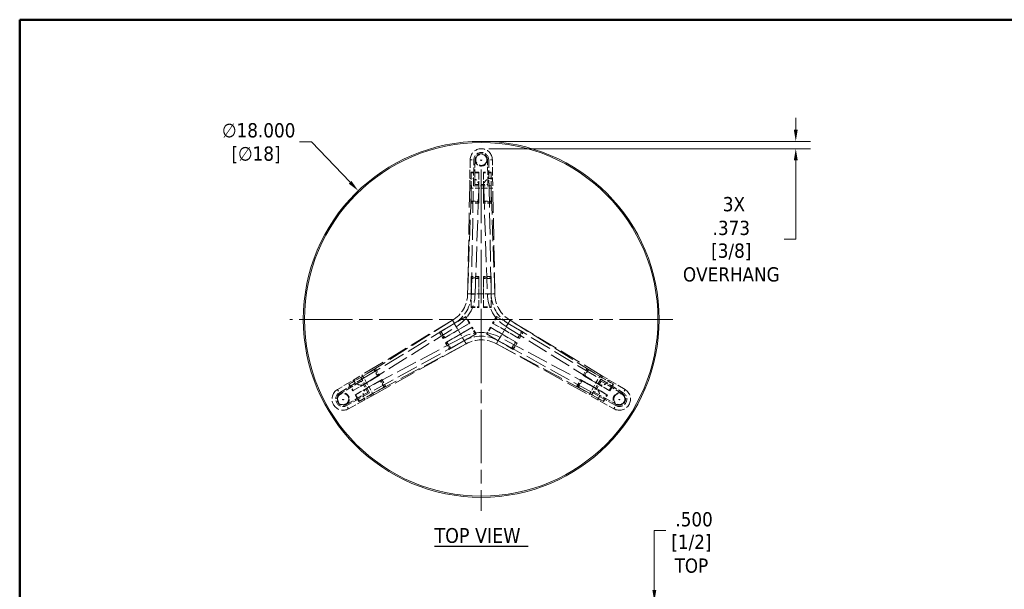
# Model space of a CAD drawing. Header units: inches. Extents: x 1.2 to 100.8, y 2.1 to 64.8.
# Tile 2 of 3: x 1.2 to 51, y 36 to 64.8. Entities that reach past the tile are written whole.
import ezdxf

# ---------------------------------------------------------------- set-up
doc = ezdxf.new("R2010")
doc.units = ezdxf.units.IN
doc.header["$LTSCALE"] = 6
doc.header["$MEASUREMENT"] = 0
doc.linetypes.add('CHAIN', pattern=[0.7087, 0.4724, -0.0591, 0.1181, -0.0591])
doc.linetypes.add('DASHED', pattern=[0.2067, 0.1654, -0.0413])
for name, color, linetype, lineweight in [('Border (ANSI)', 7, 'Continuous', 50), ('Center Mark (ANSI)', 7, 'Continuous', 13), ('Dimension (ANSI)', 7, 'Continuous', 13), ('Hidden (ANSI)', 7, 'DASHED', 13), ('Hidden Narrow (ANSI)', 7, 'DASHED', 13), ('Symbol (ANSI)', 7, 'Continuous', 13), ('Visible (ANSI)', 7, 'Continuous', 13)]:
    doc.layers.add(name, color=color, linetype=linetype, lineweight=lineweight)
doc.styles.add('Note Text (ANSI)', font='tahoma.ttf')
doc.styles.add('Text Style70', font='tahoma.ttf')
doc.dimstyles.new('Default (ANSI)', dxfattribs={"dimscale": 6, "dimtxt": 0.12, "dimasz": 0.098425, "dimexe": 0.125, "dimexo": 0.0625, "dimgap": 0.031496, "dimtad": 0, "dimtih": 1, "dimtoh": 1, "dimdec": 3, "dimrnd": 1e-08, "dimzin": 4, "dimdsep": 46, "dimtxsty": 'Note Text (ANSI)', "dimcen": 0.09, "dimdle": 0.393701, "dimclrd": 256, "dimclre": 256, "dimclrt": 256, "dimadec": 0, "dimazin": 1, "dimtfac": 1, "dimtofl": 0, "dimtmove": 0, "dimatfit": 3, "dimfxl": 1, "dimtolj": 1, "dimtzin": 4, "dimlwd": -1, "dimlwe": -1, "dimarcsym": 0})

# ---------------------------------------------------------------- blocks, each defined once
blk = doc.blocks.new('Borders GILMORE BOARDER')
at = {"layer": 'Border (ANSI)'}
for p, q in [((0.2, 10.8), (16.8, 10.8)), ((0.2, 0.35), (0.2, 10.8))]:
    blk.add_line(p, q, dxfattribs=at)
blk = doc.blocks.new('*D9')
at = {"layer": 'Defpoints', "color": 0, "transparency": 16777216}
for p in [(33.482, 35.372), (33.298, 34.872), (33.482, 34.872)]:
    blk.add_point(p, dxfattribs=at)
at = {"layer": 'Dimension (ANSI)', "transparency": 16777216}
for p, q in [((33.298, 35.963), (33.298, 38.971)), ((33.298, 38.971), (33.889, 38.971)), ((33.107, 35.372), (32.548, 35.372)), ((33.107, 34.872), (32.548, 34.872)), ((33.298, 34.282), (33.298, 33.691))]:
    blk.add_line(p, q, dxfattribs=at)
for points in [[(33.2, 35.963), (33.397, 35.963), (33.298, 35.372)], [(33.2, 34.282), (33.397, 34.282), (33.298, 34.872)]]:
    blk.add_solid(points, dxfattribs=at)
at = {"layer": 'Dimension (ANSI)', "transparency": 16777216, "char_height": 0.72, "attachment_point": 5, "style": 'Note Text (ANSI)'}
for s, insert in [('\\A1; \\fTahoma|b0|i0;.500', (35.173, 39.535)), ('\\A1;[1/2]{\\P\\fTahoma|b0|i0;TOP}', (35.173, 37.791))]:
    blk.add_mtext(s, dxfattribs=dict(at, insert=insert))
blk = doc.blocks.new('*D12')
at = {"layer": 'Defpoints', "color": 0, "transparency": 16777216}
for p in [(24.545, 58.648), (24.545, 58.276), (40.453, 58.276)]:
    blk.add_point(p, dxfattribs=at)
at = {"layer": 'Dimension (ANSI)', "transparency": 16777216}
for p, q in [((40.453, 59.239), (40.453, 59.83)), ((24.92, 58.648), (41.203, 58.648)), ((24.92, 58.276), (41.203, 58.276)), ((40.453, 57.685), (40.453, 53.696)), ((40.453, 53.696), (39.862, 53.696))]:
    blk.add_line(p, q, dxfattribs=at)
for points in [[(40.354, 59.239), (40.551, 59.239), (40.453, 58.648)], [(40.354, 57.685), (40.551, 57.685), (40.453, 58.276)]]:
    blk.add_solid(points, dxfattribs=at)
at = {"layer": 'Dimension (ANSI)', "transparency": 16777216, "char_height": 0.72, "attachment_point": 5, "style": 'Note Text (ANSI)'}
for s, insert in [('\\A1; \\fTahoma|b0|i0;3X\\P\\fTahoma|b0|i0;.373', (37.19, 54.867)), ('\\A1;[3/8]{\\P\\fTahoma|b0|i0;OVERHANG}', (37.19, 52.516))]:
    blk.add_mtext(s, dxfattribs=dict(at, insert=insert))
blk = doc.blocks.new('*D13')
at = {"layer": 'Defpoints', "color": 0, "transparency": 16777216}
for p in [(18.322, 56.151), (30.768, 43.146)]:
    blk.add_point(p, dxfattribs=at)
at = {"layer": 'Dimension (ANSI)', "transparency": 16777216}
for p, q in [((15.353, 58.625), (15.954, 58.625)), ((15.954, 58.625), (17.914, 56.577)), ((24.545, 49.108), (24.545, 50.188)), ((24.005, 49.648), (25.085, 49.648))]:
    blk.add_line(p, q, dxfattribs=at)
blk.add_solid([(17.985, 56.645), (17.843, 56.509), (18.322, 56.151)], dxfattribs=at)
at = {"layer": 'Dimension (ANSI)', "transparency": 16777216, "char_height": 0.72, "attachment_point": 5, "style": 'Note Text (ANSI)'}
for s, insert in [('\\A1; ∅18.000', (13.152, 59.202)), ('\\A1;[∅18]', (13.152, 57.966))]:
    blk.add_mtext(s, dxfattribs=dict(at, insert=insert))

msp = doc.modelspace()

# ---------------------------------------------------------------- linework, layer by layer
at = {"layer": 'Center Mark (ANSI)', "linetype": 'CHAIN', "ltscale": 0.952448}
for p, q in [((24.54498, 57.21899), (24.54498, 39.96097)), ((34.23248, 49.64847), (14.85748, 49.64847))]:
    msp.add_line(p, q, dxfattribs=at)
at = {"layer": 'Hidden (ANSI)', "ltscale": 0.420241}
for p, q in [((23.98255, 57.72242), (23.96148, 56.39847)), ((25.12848, 56.39847), (25.10741, 57.72242)), ((18.40756, 46.7788), (17.27152, 46.09857)), ((31.81844, 46.09857), (30.6824, 46.7788)), ((17.83395, 45.12442), (18.99106, 45.76815)), ((30.0989, 45.76815), (31.25601, 45.12442))]:
    msp.add_line(p, q, dxfattribs=at)
at = {"layer": 'Hidden (ANSI)', "ltscale": 0.419293}
for p, q in [((24.149, 56.39847), (24.17003, 57.71944)), ((24.91993, 57.71944), (24.94095, 56.39847)), ((17.36784, 45.93771), (18.50132, 46.6164)), ((30.58864, 46.6164), (31.72212, 45.93771)), ((18.89729, 45.93055), (17.74279, 45.28827)), ((31.34716, 45.28827), (30.19266, 45.93055))]:
    msp.add_line(p, q, dxfattribs=at)
at = {"layer": 'Hidden (ANSI)', "ltscale": 0.399091}
for p, q in [((24.23252, 57.71845), (24.21248, 56.46111)), ((24.87747, 56.46111), (24.85744, 57.71845)), ((18.47881, 46.5301), (17.39994, 45.88408)), ((31.69002, 45.88408), (30.61115, 46.5301)), ((17.7124, 45.34288), (18.8113, 45.9542)), ((30.27865, 45.9542), (31.37755, 45.34288))]:
    msp.add_line(p, q, dxfattribs=at)
at = {"layer": 'Hidden (ANSI)', "ltscale": 0.190882}
for p, q in [((24.42398, 57.08597), (24.04098, 57.08597)), ((24.42398, 57.05497), (24.04098, 57.05497)), ((25.04898, 57.08597), (24.66598, 57.08597)), ((25.04898, 57.05497), (24.66598, 57.05497)), ((24.04098, 55.61697), (24.42398, 55.61697)), ((24.42398, 55.52347), (24.04098, 55.52347)), ((24.66598, 55.61697), (25.04898, 55.61697)), ((25.04898, 55.52347), (24.66598, 55.52347)), ((24.42398, 51.80747), (24.04098, 51.80747)), ((25.04898, 51.80747), (24.66598, 51.80747)), ((24.42398, 51.71397), (24.04098, 51.71397)), ((25.04898, 51.71397), (24.66598, 51.71397)), ((24.04098, 50.27597), (24.42398, 50.27597)), ((24.04098, 50.24497), (24.42398, 50.24497)), ((24.66598, 50.27597), (25.04898, 50.27597)), ((24.66598, 50.24497), (25.04898, 50.24497)), ((23.94105, 49.43951), (23.74955, 49.7712)), ((23.96789, 49.45501), (23.77639, 49.7867)), ((25.31356, 49.7867), (25.12206, 49.45501)), ((25.34041, 49.7712), (25.14891, 49.43951)), ((22.42323, 49.00545), (22.61473, 48.67376)), ((22.5042, 49.0522), (22.6957, 48.72051)), ((24.25355, 48.89825), (24.06205, 49.22993)), ((24.28039, 48.91375), (24.08889, 49.24543)), ((25.00106, 49.24543), (24.80956, 48.91375)), ((25.02791, 49.22993), (24.83641, 48.89825)), ((26.39425, 48.72051), (26.58575, 49.0522)), ((26.47523, 48.67376), (26.66673, 49.00545)), ((22.73573, 48.46418), (22.92723, 48.1325)), ((22.8167, 48.51093), (23.0082, 48.17925)), ((26.08175, 48.17925), (26.27325, 48.51093)), ((26.16273, 48.1325), (26.35423, 48.46418)), ((19.31561, 46.76901), (19.12411, 47.1007)), ((19.20508, 47.14745), (19.39658, 46.81576)), ((29.69338, 46.81576), (29.88488, 47.14745)), ((29.96585, 47.1007), (29.77435, 46.76901)), ((17.85191, 46.3662), (18.04341, 46.03451)), ((17.87876, 46.3817), (18.07026, 46.05001)), ((19.62811, 46.22775), (19.43661, 46.55943)), ((19.51758, 46.60618), (19.70908, 46.2745)), ((29.38088, 46.2745), (29.57238, 46.60618)), ((29.65335, 46.55943), (29.46185, 46.22775)), ((31.0197, 46.05001), (31.2112, 46.3817)), ((31.04654, 46.03451), (31.23804, 46.3662)), ((18.16441, 45.82493), (18.35591, 45.49325)), ((18.19126, 45.84043), (18.38276, 45.50875)), ((30.7072, 45.50875), (30.8987, 45.84043)), ((30.73404, 45.49325), (30.92554, 45.82493))]:
    msp.add_line(p, q, dxfattribs=at)
at = {"layer": 'Hidden (ANSI)', "ltscale": 0.218146}
for p, q in [((24.04098, 56.39847), (24.04098, 57.08597)), ((24.42398, 56.39847), (24.42398, 57.08597)), ((24.66598, 56.39847), (24.66598, 57.08597)), ((25.04898, 56.39847), (25.04898, 57.08597)), ((24.04098, 50.93247), (24.04098, 50.24497)), ((24.42398, 50.93247), (24.42398, 50.24497)), ((24.66598, 50.93247), (24.66598, 50.24497)), ((25.04898, 50.93247), (25.04898, 50.24497)), ((23.181, 49.44295), (23.77639, 49.7867)), ((23.3725, 49.11126), (23.96789, 49.45501)), ((25.71745, 49.11126), (25.12206, 49.45501)), ((25.90895, 49.44295), (25.31356, 49.7867)), ((23.4935, 48.90168), (24.08889, 49.24543)), ((23.685, 48.57), (24.28039, 48.91375)), ((25.40495, 48.57), (24.80956, 48.91375)), ((25.59645, 48.90168), (25.00106, 49.24543)), ((18.44731, 46.70995), (17.85191, 46.3662)), ((18.63881, 46.37826), (18.04341, 46.03451)), ((30.45115, 46.37826), (31.04654, 46.03451)), ((30.64265, 46.70995), (31.23804, 46.3662)), ((18.75981, 46.16868), (18.16441, 45.82493)), ((18.95131, 45.837), (18.35591, 45.49325)), ((30.13865, 45.837), (30.73404, 45.49325)), ((30.33015, 46.16868), (30.92554, 45.82493))]:
    msp.add_line(p, q, dxfattribs=at)
at = {"layer": 'Hidden (ANSI)', "ltscale": 0.013817}
for p, q in [((24.07198, 57.08597), (24.04098, 57.05497)), ((24.39298, 57.08597), (24.42398, 57.05497)), ((24.69698, 57.08597), (24.66598, 57.05497)), ((25.01798, 57.08597), (25.04898, 57.05497)), ((24.07198, 55.58597), (24.04098, 55.61697)), ((24.39298, 55.58597), (24.42398, 55.61697)), ((24.69698, 55.58597), (24.66598, 55.61697)), ((25.01798, 55.58597), (25.04898, 55.61697)), ((24.07198, 51.74497), (24.04098, 51.71397)), ((24.39298, 51.74497), (24.42398, 51.71397)), ((24.69698, 51.74497), (24.66598, 51.71397)), ((25.01798, 51.74497), (25.04898, 51.71397)), ((24.07198, 50.24497), (24.04098, 50.27597)), ((24.39298, 50.24497), (24.42398, 50.27597)), ((24.69698, 50.24497), (24.66598, 50.27597)), ((25.01798, 50.24497), (25.04898, 50.27597)), ((23.79189, 49.75985), (23.74955, 49.7712)), ((23.95239, 49.48186), (23.94105, 49.43951)), ((25.13756, 49.48186), (25.14891, 49.43951)), ((25.29806, 49.75985), (25.34041, 49.7712)), ((22.49286, 49.00985), (22.5042, 49.0522)), ((24.10439, 49.21859), (24.06205, 49.22993)), ((24.26489, 48.94059), (24.25355, 48.89825)), ((24.82506, 48.94059), (24.83641, 48.89825)), ((24.98556, 49.21859), (25.02791, 49.22993)), ((26.5971, 49.00985), (26.58575, 49.0522)), ((22.65336, 48.73186), (22.6957, 48.72051)), ((22.80536, 48.46859), (22.8167, 48.51093)), ((26.2846, 48.46859), (26.27325, 48.51093)), ((26.4366, 48.73186), (26.39425, 48.72051)), ((22.96586, 48.19059), (23.0082, 48.17925)), ((26.1241, 48.19059), (26.08175, 48.17925)), ((19.16645, 47.08935), (19.12411, 47.1007)), ((29.9235, 47.08935), (29.96585, 47.1007)), ((17.86741, 46.33935), (17.87876, 46.3817)), ((19.32695, 46.81136), (19.31561, 46.76901)), ((19.47895, 46.54809), (19.43661, 46.55943)), ((29.611, 46.54809), (29.65335, 46.55943)), ((29.763, 46.81136), (29.77435, 46.76901)), ((31.22254, 46.33935), (31.2112, 46.3817)), ((18.02791, 46.06136), (18.07026, 46.05001)), ((18.17991, 45.79809), (18.19126, 45.84043)), ((19.63945, 46.27009), (19.62811, 46.22775)), ((29.4505, 46.27009), (29.46185, 46.22775)), ((30.91004, 45.79809), (30.8987, 45.84043)), ((31.06204, 46.06136), (31.0197, 46.05001)), ((18.34041, 45.52009), (18.38276, 45.50875)), ((30.74954, 45.52009), (30.7072, 45.50875))]:
    msp.add_line(p, q, dxfattribs=at)
at = {"layer": 'Hidden (ANSI)', "ltscale": 0.456392}
for p, q in [((24.04098, 55.61697), (24.04098, 57.05497)), ((24.42398, 55.61697), (24.42398, 57.05497)), ((24.66598, 55.61697), (24.66598, 57.05497)), ((25.04898, 55.61697), (25.04898, 57.05497)), ((24.04098, 51.71397), (24.04098, 50.27597)), ((24.42398, 51.71397), (24.42398, 50.27597)), ((24.66598, 51.71397), (24.66598, 50.27597)), ((25.04898, 51.71397), (25.04898, 50.27597)), ((23.74955, 49.7712), (22.5042, 49.0522)), ((23.94105, 49.43951), (22.6957, 48.72051)), ((26.39425, 48.72051), (25.14891, 49.43951)), ((26.58575, 49.0522), (25.34041, 49.7712)), ((24.06205, 49.22993), (22.8167, 48.51093)), ((24.25355, 48.89825), (23.0082, 48.17925)), ((24.83641, 48.89825), (26.08175, 48.17925)), ((25.02791, 49.22993), (26.27325, 48.51093)), ((19.12411, 47.1007), (17.87876, 46.3817)), ((29.96585, 47.1007), (31.2112, 46.3817)), ((19.31561, 46.76901), (18.07026, 46.05001)), ((19.43661, 46.55943), (18.19126, 45.84043)), ((30.8987, 45.84043), (29.65335, 46.55943)), ((29.77435, 46.76901), (31.0197, 46.05001)), ((19.62811, 46.22775), (18.38276, 45.50875)), ((30.7072, 45.50875), (29.46185, 46.22775))]:
    msp.add_line(p, q, dxfattribs=at)
at = {"layer": 'Hidden (ANSI)', "ltscale": 1.102038}
for p, q in [((23.96148, 56.39847), (23.85748, 50.93247)), ((24.04501, 50.93247), (24.14901, 56.39847)), ((24.94094, 56.39847), (25.04494, 50.93247)), ((25.23248, 50.93247), (25.12848, 56.39847)), ((23.08925, 49.60186), (18.40756, 46.7788)), ((18.50132, 46.61639), (23.18302, 49.43946)), ((25.90694, 49.43946), (30.58863, 46.61639)), ((30.6824, 46.7788), (26.0007, 49.60186)), ((23.68298, 48.57349), (18.89729, 45.93056)), ((18.99106, 45.76815), (23.77675, 48.41108)), ((25.3132, 48.41108), (30.0989, 45.76815)), ((30.19267, 45.93056), (25.40697, 48.57349))]:
    msp.add_line(p, q, dxfattribs=at)
at = {"layer": 'Hidden (ANSI)', "ltscale": 0.084082}
for p, q in [((23.96148, 56.39847), (24.149, 56.39847)), ((24.94095, 56.39847), (25.12848, 56.39847)), ((18.50132, 46.6164), (18.40756, 46.7788)), ((30.6824, 46.7788), (30.58864, 46.6164)), ((18.99106, 45.76815), (18.89729, 45.93055)), ((30.19266, 45.93055), (30.0989, 45.76815))]:
    msp.add_line(p, q, dxfattribs=at)
at = {"layer": 'Hidden (ANSI)', "ltscale": 0.277668}
for p, q in [((24.04098, 55.52347), (24.04098, 56.39847)), ((24.42398, 55.52347), (24.42398, 56.39847)), ((24.66598, 55.52347), (24.66598, 56.39847)), ((25.04898, 55.52347), (25.04898, 56.39847)), ((24.04098, 50.93247), (24.04098, 51.80747)), ((24.42398, 50.93247), (24.42398, 51.80747)), ((24.66598, 50.93247), (24.66598, 51.80747)), ((25.04898, 50.93247), (25.04898, 51.80747)), ((23.181, 49.44295), (22.42323, 49.00545)), ((25.90895, 49.44295), (26.66673, 49.00545)), ((23.3725, 49.11126), (22.61473, 48.67376)), ((23.4935, 48.90168), (22.73573, 48.46418)), ((25.59645, 48.90168), (26.35423, 48.46418)), ((25.71745, 49.11126), (26.47523, 48.67376)), ((23.685, 48.57), (22.92723, 48.1325)), ((25.40495, 48.57), (26.16273, 48.1325)), ((19.20508, 47.14745), (18.44731, 46.70995)), ((19.39658, 46.81576), (18.63881, 46.37826)), ((29.69338, 46.81576), (30.45115, 46.37826)), ((29.88488, 47.14745), (30.64265, 46.70995)), ((19.51758, 46.60618), (18.75981, 46.16868)), ((29.57238, 46.60618), (30.33015, 46.16868)), ((19.70908, 46.2745), (18.95131, 45.837)), ((29.38088, 46.2745), (30.13865, 45.837))]:
    msp.add_line(p, q, dxfattribs=at)
at = {"layer": 'Hidden (ANSI)', "ltscale": 0.18685}
for p, q in [((24.41998, 56.27347), (24.04521, 56.28005)), ((24.66998, 56.27347), (25.04475, 56.28005)), ((18.74506, 46.44423), (18.55198, 46.7655)), ((30.3449, 46.44423), (30.53798, 46.7655)), ((18.87006, 46.22772), (19.05175, 45.89987)), ((30.2199, 46.22772), (30.03821, 45.89987))]:
    msp.add_line(p, q, dxfattribs=at)
at = {"layer": 'Hidden (ANSI)', "ltscale": 0.251305}
for p, q in [((24.149, 56.39847), (24.94095, 56.39847)), ((18.89729, 45.93055), (18.50132, 46.6164)), ((30.58864, 46.6164), (30.19266, 45.93055))]:
    msp.add_line(p, q, dxfattribs=at)
at = {"layer": 'Hidden (ANSI)', "ltscale": 0.251298}
for p, q in [((24.14901, 56.39847), (24.94094, 56.39847)), ((18.89729, 45.93056), (18.50132, 46.61639)), ((30.58863, 46.61639), (30.19267, 45.93056))]:
    msp.add_line(p, q, dxfattribs=at)
at = {"layer": 'Hidden (ANSI)', "ltscale": 0.211001}
for p, q in [((24.21248, 56.46111), (24.87747, 56.46111)), ((18.8113, 45.9542), (18.47881, 46.5301)), ((30.61115, 46.5301), (30.27865, 45.9542))]:
    msp.add_line(p, q, dxfattribs=at)
at = {"layer": 'Hidden (ANSI)', "ltscale": 0.001966}
for p, q in [((24.41998, 56.39847), (24.42002, 56.40063)), ((24.66994, 56.40063), (24.66997, 56.39847)), ((18.63496, 46.38061), (18.63681, 46.38172)), ((30.45315, 46.38172), (30.45499, 46.38061)), ((18.7618, 46.16522), (18.75992, 46.16418)), ((30.33003, 46.16418), (30.32815, 46.16522))]:
    msp.add_line(p, q, dxfattribs=at)
at = {"layer": 'Hidden (ANSI)', "ltscale": 0.062231}
for p, q in [((24.41998, 56.39847), (24.41998, 56.27347)), ((24.66998, 56.27347), (24.66998, 56.39847)), ((18.74506, 46.44423), (18.63681, 46.38173)), ((30.45315, 46.38173), (30.3449, 46.44423)), ((18.76181, 46.16522), (18.87006, 46.22772)), ((30.2199, 46.22772), (30.32815, 46.16522))]:
    msp.add_line(p, q, dxfattribs=at)
at = {"layer": 'Hidden (ANSI)', "ltscale": 1.077304}
for p, q in [((24.23248, 50.93247), (24.41998, 56.27347)), ((24.66998, 56.27347), (24.85748, 50.93247)), ((18.74506, 46.44423), (23.27675, 49.2771)), ((25.8132, 49.2771), (30.3449, 46.44423)), ((23.58925, 48.73584), (18.87006, 46.22772)), ((30.2199, 46.22772), (25.5007, 48.73584))]:
    msp.add_line(p, q, dxfattribs=at)
at = {"layer": 'Hidden (ANSI)', "ltscale": 0.159966}
for p, q in [((24.39298, 55.58597), (24.07198, 55.58597)), ((25.01798, 55.58597), (24.69698, 55.58597)), ((24.07198, 51.74497), (24.39298, 51.74497)), ((24.69698, 51.74497), (25.01798, 51.74497)), ((22.65336, 48.73186), (22.49286, 49.00985)), ((26.5971, 49.00985), (26.4366, 48.73186)), ((22.96586, 48.19059), (22.80536, 48.46859)), ((26.2846, 48.46859), (26.1241, 48.19059)), ((19.16645, 47.08935), (19.32695, 46.81136)), ((29.763, 46.81136), (29.9235, 47.08935)), ((19.47895, 46.54809), (19.63945, 46.27009)), ((29.4505, 46.27009), (29.611, 46.54809))]:
    msp.add_line(p, q, dxfattribs=at)
at = {"layer": 'Hidden (ANSI)', "ltscale": 0.317335}
for p, q in [((25.04496, 50.93247), (24.045, 50.93247)), ((23.18301, 49.43946), (23.68299, 48.57348)), ((25.40697, 48.57348), (25.90694, 49.43946))]:
    msp.add_line(p, q, dxfattribs=at)
at = {"layer": 'Hidden (ANSI)', "ltscale": 0.317328}
for p, q in [((25.04494, 50.93247), (24.04501, 50.93247)), ((23.18302, 49.43946), (23.68298, 48.57349)), ((25.40697, 48.57349), (25.90694, 49.43946))]:
    msp.add_line(p, q, dxfattribs=at)
at = {"layer": 'Hidden (ANSI)', "ltscale": 0.001869}
for p, q in [((24.23248, 50.92627), (24.23248, 50.93247)), ((24.85748, 50.92627), (24.85748, 50.93247)), ((23.28212, 49.28021), (23.27675, 49.2771)), ((25.80783, 49.28021), (25.8132, 49.2771)), ((23.59462, 48.73894), (23.58925, 48.73584)), ((25.49533, 48.73894), (25.5007, 48.73584))]:
    msp.add_line(p, q, dxfattribs=at)
at = {"layer": 'Hidden (ANSI)', "ltscale": 0.560879}
for centre in [(24.54498, 57.71347), (17.56048, 45.61597), (31.52947, 45.61597)]:
    msp.add_circle(centre, 0.28125, dxfattribs=at)
at = {"layer": 'Hidden (ANSI)', "ltscale": 0.061732}
for centre in [(24.54498, 57.71347), (17.56048, 45.61597), (31.52947, 45.61597)]:
    msp.add_circle(centre, 0.031, dxfattribs=at)
at = {"layer": 'Hidden (ANSI)', "ltscale": 0.555196}
for centre, start, end in [((24.54498, 57.71347), 0.911809, 179.088191), ((17.56048, 45.61597), 120.911809, 299.088191), ((31.52947, 45.61597), 240.911809, 59.088191)]:
    msp.add_arc(centre, 0.5625, start, end, dxfattribs=at)
at = {"layer": 'Hidden (ANSI)', "ltscale": 0.370097}
for centre, start, end in [((24.54498, 57.71347), 0.911809, 179.088191), ((17.56048, 45.61597), 120.911809, 299.088191), ((31.52947, 45.61597), 240.911809, 59.088191)]:
    msp.add_arc(centre, 0.375, start, end, dxfattribs=at)
at = {"layer": 'Hidden (ANSI)', "ltscale": 0.308394}
for centre, start, end in [((24.54498, 57.71347), 0.912937, 179.087063), ((17.56048, 45.61597), 120.912937, 299.087063), ((31.52947, 45.61597), 240.912937, 59.087063)]:
    msp.add_arc(centre, 0.3125, start, end, dxfattribs=at)
at = {"layer": 'Hidden (ANSI)', "ltscale": 0.314717}
for centre, start, end in [((24.54498, 57.71347), 179.087063, 0.912937), ((17.56048, 45.61597), 299.087063, 120.912937), ((31.52947, 45.61597), 59.087063, 240.912937)]:
    msp.add_arc(centre, 0.3125, start, end, dxfattribs=at)
at = {"layer": 'Hidden (ANSI)', "ltscale": 0.214291}
for centre, start, end in [((24.04507, 56.40659), 358.759103, 101.945769), ((25.04489, 56.40659), 78.054231, 181.240897), ((18.44232, 46.70235), 198.054231, 301.240897), ((30.64764, 46.70235), 238.759103, 341.945769), ((18.94223, 45.83648), 118.759103, 221.945769), ((30.14773, 45.83648), 318.054231, 61.240897)]:
    msp.add_arc(centre, 0.375, start, end, dxfattribs=at)
at = {"layer": 'Hidden (ANSI)', "ltscale": 0.509191}
for centre, start, end in [((22.27569, 50.95864), 300.947902, 359.052098), ((26.81426, 50.95864), 180.947902, 239.052098), ((24.54498, 47.02813), 60.947902, 119.052098)]:
    msp.add_arc(centre, 1.582, start, end, dxfattribs=at)
at = {"layer": 'Hidden (ANSI)', "ltscale": 0.571522}
for centre, start, end in [((22.27569, 50.95864), 300.847453, 359.152547), ((26.81426, 50.95864), 180.847453, 239.152547), ((24.54498, 47.02813), 60.847453, 119.152547)]:
    msp.add_arc(centre, 1.7695, start, end, dxfattribs=at)
at = {"layer": 'Hidden (ANSI)', "ltscale": 0.631883}
for centre, start, end in [((22.27569, 50.95864), 300.76627, 359.052098), ((26.81426, 50.95864), 180.76627, 239.052098), ((24.54498, 47.02813), 60.76627, 119.052098)]:
    msp.add_arc(centre, 1.957, start, end, dxfattribs=at)
at = {"layer": 'Hidden (ANSI)', "ltscale": 0.001869}
for centre, start, end in [((22.27569, 50.95864), 359.052098, 359.23373), ((26.81426, 50.95864), 239.052098, 239.23373), ((24.54498, 47.02813), 119.052098, 119.23373)]:
    msp.add_arc(centre, 1.957, start, end, dxfattribs=at)
at = {"layer": 'Hidden (ANSI)', "ltscale": 0.084082}
for points, weights in [([(24.045, 50.93247), (23.94599, 50.93247), (23.85748, 50.93247)], [1, 1.01691684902, 1.03088244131]), ([(25.23248, 50.93247), (25.14396, 50.93247), (25.04496, 50.93247)], [1.03088244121, 1.01691684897, 1]), ([(23.08925, 49.60186), (23.13351, 49.52521), (23.18301, 49.43946)], [1.03088244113, 1.01691684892, 1]), ([(25.90694, 49.43946), (25.95645, 49.52521), (26.0007, 49.60186)], [1, 1.01691684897, 1.03088244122]), ([(23.68299, 48.57348), (23.73249, 48.48774), (23.77675, 48.41108)], [1, 1.01691684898, 1.03088244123]), ([(25.3132, 48.41108), (25.35746, 48.48774), (25.40697, 48.57348)], [1.03088244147, 1.0169168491, 1])]:
    msp.add_rational_spline(points, weights, degree=2, dxfattribs=at)
at = {"layer": 'Hidden Narrow (ANSI)', "ltscale": 0.084076}
for p, q in [((23.98255, 57.72242), (24.17003, 57.71944)), ((25.10741, 57.72242), (24.91993, 57.71944)), ((17.27152, 46.09857), (17.36784, 45.93771)), ((31.81844, 46.09857), (31.72212, 45.93771)), ((17.83395, 45.12442), (17.74279, 45.28827)), ((31.25601, 45.12442), (31.34716, 45.28827))]:
    msp.add_line(p, q, dxfattribs=at)
at = {"layer": 'Hidden Narrow (ANSI)', "ltscale": 1.078631}
for p, q in [((23.85748, 50.93247), (24.04521, 56.28005)), ((25.23248, 50.93247), (25.04475, 56.28005)), ((23.08925, 49.60186), (18.55198, 46.7655)), ((26.0007, 49.60186), (30.53798, 46.7655)), ((23.77675, 48.41108), (19.05175, 45.89987)), ((25.3132, 48.41108), (30.03821, 45.89987))]:
    msp.add_line(p, q, dxfattribs=at)
at = {"layer": 'Hidden Narrow (ANSI)', "ltscale": 0.027191}
for p, q in [((23.95925, 56.28156), (24.04521, 56.28005)), ((25.1307, 56.28156), (25.04475, 56.28005)), ((18.5077, 46.83918), (18.55198, 46.7655)), ((30.58226, 46.83918), (30.53798, 46.7655)), ((19.09342, 45.82468), (19.05175, 45.89987)), ((29.99654, 45.82468), (30.03821, 45.89987))]:
    msp.add_line(p, q, dxfattribs=at)
at = {"layer": 'Hidden Narrow (ANSI)', "ltscale": 0.037919}
for p, q in [((24.04521, 56.28005), (24.04521, 56.39847)), ((25.04475, 56.28005), (25.04475, 56.39847)), ((18.55198, 46.7655), (18.44942, 46.70628)), ((30.53798, 46.7655), (30.64053, 46.70628)), ((19.05175, 45.89987), (18.94919, 45.84066)), ((30.03821, 45.89987), (30.14077, 45.84066))]:
    msp.add_line(p, q, dxfattribs=at)
at = {"layer": 'Hidden Narrow (ANSI)', "ltscale": 0.079262}
for p, q in [((24.66998, 56.27347), (24.41998, 56.27347)), ((18.74506, 46.44423), (18.87006, 46.22772)), ((30.2199, 46.22772), (30.3449, 46.44423))]:
    msp.add_line(p, q, dxfattribs=at)
at = {"layer": 'Hidden Narrow (ANSI)', "ltscale": 0.186893}
for p, q in [((24.23243, 50.92627), (23.85748, 50.93247)), ((25.23248, 50.93247), (24.85753, 50.92627)), ((23.08925, 49.60186), (23.2821, 49.28025)), ((25.80786, 49.28025), (26.0007, 49.60186)), ((23.59465, 48.7389), (23.77675, 48.41108)), ((25.3132, 48.41108), (25.49531, 48.7389))]:
    msp.add_line(p, q, dxfattribs=at)
at = {"layer": 'Symbol (ANSI)', "lineweight": 30}
msp.add_line((22.17889, 38.17849), (26.91106, 38.17849), dxfattribs=at)
at = {"layer": 'Visible (ANSI)'}
for radius in [9, 8.9375]:
    msp.add_circle((24.54498, 49.64847), radius, dxfattribs=at)

# ---------------------------------------------------------------- block references
at = {"xscale": 6, "yscale": 6, "zscale": 6}
msp.add_blockref('Borders GILMORE BOARDER', (0, 0), dxfattribs=at)

# ---------------------------------------------------------------- texts
at = {"layer": 'Symbol (ANSI)', "insert": (22.17829, 38.33143), "char_height": 0.75, "attachment_point": 7, "style": 'Text Style70'}
msp.add_mtext('TOP VIEW', dxfattribs=at)

# ---------------------------------------------------------------- dimensions: what is measured, and where the dimension line sits
at = {"layer": 'Dimension (ANSI)'}
dim = msp.add_diameter_dim_2p(p1=(30.76772, 43.14636), p2=(18.32224, 56.15059), text=' <>\\X[∅18]', dimstyle='Default (ANSI)', override={"dimgap": 0.031496, "dimdec": 3, "dimlfac": 1, "dimpost": '\\X', "dimtol": 0, "dimlim": 0, "dimtp": 0, "dimtm": 0, "dimtdec": 2}, dxfattribs=at)
dim.commit()
dim.dimension.update_dxf_attribs({"geometry": '*D13', "text_midpoint": (13.15193, 58.62548), "dimtype": 163})
for base, p1, p2, text, picture, middle in [((40.4525839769, 58.2759720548), (24.5449781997, 58.6484720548), (24.5449781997, 58.2759720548), ' \\fTahoma|b0|i0;3X\\P\\fTahoma|b0|i0;<>\\X[3/8]{\\P\\fTahoma|b0|i0;OVERHANG}', '*D12', (37.1895640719, 53.6957562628)), ((33.29811, 34.87223), (33.48248, 35.37223), (33.48248, 34.87223), ' \\fTahoma|b0|i0;<>\\X[1/2]{\\P\\fTahoma|b0|i0;TOP}', '*D9', (35.17311, 38.97131))]:
    dim = msp.add_linear_dim(base=base, p1=p1, p2=p2, angle=90, text=text, dimstyle='Default (ANSI)', override={"dimgap": 0.031496, "dimdec": 3, "dimpost": '\\X', "dimtol": 0, "dimlim": 0, "dimtp": 0, "dimtm": 0, "dimtdec": 2, "dimatfit": 1}, dxfattribs=at)
    dim.commit()
    dim.dimension.update_dxf_attribs({"geometry": picture, "text_midpoint": middle, "dimtype": 160})

doc.saveas('drawing.dxf')
